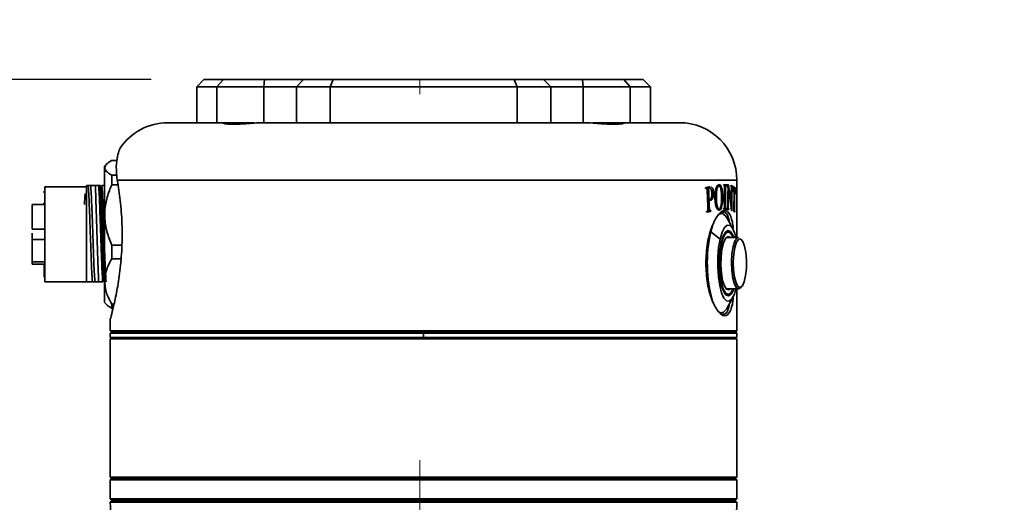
# Model space of a CAD drawing. Header units: millimetres. Extents: x 0 to 297, y 0 to 209.
# Tile 31 of 37: x 85 to 99, y 169 to 176. Entities that reach past the tile are written whole.
import ezdxf

# ---------------------------------------------------------------- set-up
doc = ezdxf.new("R2010")
doc.units = ezdxf.units.MM
doc.linetypes.add('CENTERX2', pattern=[20.32, 12.7, -2.54, 2.54, -2.54])
doc.layers.add('图层0', color=7, linetype='Continuous')
doc.styles.add('SLDTEXTSTYLE1', font='TXT', dxfattribs={"width": 0.7, "bigfont": 'bigfont'})
doc.styles.add('SLDTEXTSTYLE2', font='TXT', dxfattribs={"width": 0.7})
doc.dimstyles.new('SLDDIMSTYLE0', dxfattribs={"dimtxt": 4, "dimasz": 3, "dimexe": 0, "dimexo": 0.0625, "dimgap": 1, "dimtad": 2, "dimlfac": 10, "dimrnd": 1e-09, "dimzin": 12, "dimdsep": 46, "dimtxsty": 'SLDTEXTSTYLE2', "dimsah": 1, "dimcen": 0.09, "dimadec": 0, "dimazin": 3, "dimtfac": 1, "dimtofl": 0, "dimtmove": 0, "dimatfit": 3, "dimfxl": 0, "dimfrac": 2, "dimtolj": 1, "dimtzin": 12, "dimarcsym": 0})
doc.dimstyles.new('SLDDIMSTYLE8', dxfattribs={"dimtxt": 3.5, "dimasz": 3, "dimexe": 0, "dimexo": 0.0625, "dimgap": 0.875, "dimtad": 0, "dimtih": 1, "dimtoh": 1, "dimlfac": 3, "dimrnd": 1e-09, "dimzin": 12, "dimdsep": 46, "dimtxsty": 'SLDTEXTSTYLE2', "dimblk1": 'NONE', "dimblk2": 'NONE', "dimsah": 1, "dimcen": 0, "dimadec": 0, "dimazin": 3, "dimtfac": 1, "dimtmove": 0, "dimatfit": 3, "dimldrblk": 'NONE', "dimfxl": 0, "dimfrac": 2, "dimtolj": 1, "dimtzin": 12, "dimarcsym": 0})

# ---------------------------------------------------------------- blocks, each defined once
blk = doc.blocks.new('_D_7')
at = {"layer": '图层0'}
for p, q in [((78.472, 152.797), (78.472, 146.81)), ((78.472, 147.81), (59.231, 147.81)), ((78.472, 147.81), (90.472, 147.81))]:
    blk.add_line(p, q, dxfattribs=at)
for points in [[(78.472, 147.81), (81.472, 147.36), (81.472, 148.26)], [(90.472, 147.81), (87.472, 148.26), (87.472, 147.36)]]:
    blk.add_solid(points, dxfattribs=at)
at = {"layer": '图层0', "insert": (59.231, 152.966), "char_height": 4, "attachment_point": 1, "style": 'SLDTEXTSTYLE2'}
blk.add_mtext('120', dxfattribs=at)
blk = doc.blocks.new('_D_10')
at = {"layer": '图层0'}
for p, q in [((86.743, 175.172), (53.302, 175.172)), ((54.302, 175.172), (54.302, 156.772)), ((82.922, 156.772), (53.302, 156.772))]:
    blk.add_line(p, q, dxfattribs=at)
for points in [[(54.302, 175.172), (53.852, 172.172), (54.752, 172.172)], [(54.302, 156.772), (54.752, 159.772), (53.852, 159.772)]]:
    blk.add_solid(points, dxfattribs=at)
at = {"layer": '图层0', "insert": (49.146, 162.48), "char_height": 4, "attachment_point": 1, "rotation": 90, "style": 'SLDTEXTSTYLE2'}
blk.add_mtext('184', dxfattribs=at)
blk = doc.blocks.new('_D_11')
at = {"layer": '图层0'}
for p, q in [((86.743, 175.172), (43.722, 175.172)), ((44.722, 54.772), (44.722, 175.172)), ((84.684, 54.772), (43.722, 54.772))]:
    blk.add_line(p, q, dxfattribs=at)
for start, end in [(63.4349, 116.5651), (243.4349, 296.5651)]:
    blk.add_arc((42.395, 114.972), 5.205, start, end, dxfattribs=at)
for points in [[(44.722, 175.172), (44.272, 172.172), (45.172, 172.172)], [(44.722, 54.772), (45.172, 57.772), (44.272, 57.772)]]:
    blk.add_solid(points, dxfattribs=at)
at = {"layer": '图层0', "insert": (39.566, 110.317), "char_height": 4, "attachment_point": 1, "rotation": 90, "style": 'SLDTEXTSTYLE2'}
blk.add_mtext('1204', dxfattribs=at)
blk = doc.blocks.new('_D_23')
at = {"layer": '图层0'}
blk.add_line((235.955, 182.979), (261.78, 182.979), dxfattribs=at)
at = {"layer": '图层0', "char_height": 3.5, "attachment_point": 1}
for s, insert, style in [('贯穿', (253.565, 186.489), 'SLDTEXTSTYLE1'), ('%%c', (241.616, 186.489), 'SLDTEXTSTYLE2'), ('6-', (237.542, 186.489), 'SLDTEXTSTYLE2'), ('6.6', (245.486, 186.489), 'SLDTEXTSTYLE2'), ('圆周均布', (241.514, 182.416), 'SLDTEXTSTYLE1')]:
    blk.add_mtext(s, dxfattribs=dict(at, insert=insert, style=style))
blk = doc.blocks.new('_None')

msp = doc.modelspace()

# ---------------------------------------------------------------- linework, layer by layer
at = {"color": 7, "linetype": 'Continuous', "lineweight": 35}
for p, q in [((87.472453, 175.172078), (87.372453, 175.072078)), ((87.472453, 175.172078), (87.743482, 175.172078)), ((87.652369, 175.072078), (87.743482, 175.172078)), ((87.743482, 175.172078), (88.31582, 175.172078)), ((88.31582, 175.172078), (88.306468, 175.072078)), ((88.31582, 175.172078), (88.857082, 175.172078)), ((88.857082, 175.172078), (88.757521, 175.072078)), ((88.857082, 175.172078), (89.265544, 175.172078)), ((89.265544, 175.172078), (89.224334, 175.072078)), ((89.265544, 175.172078), (91.779362, 175.172078)), ((91.820573, 175.072078), (91.779362, 175.172078)), ((91.779362, 175.172078), (92.187824, 175.172078)), ((92.187824, 175.172078), (92.287386, 175.072078)), ((92.187824, 175.172078), (92.729087, 175.172078)), ((92.729087, 175.172078), (92.738438, 175.072078)), ((92.729087, 175.172078), (93.301424, 175.172078)), ((93.301424, 175.172078), (93.392538, 175.072078)), ((93.301424, 175.172078), (93.572453, 175.172078)), ((93.672453, 175.072078), (93.572453, 175.172078)), ((87.372453, 175.072078), (87.372453, 174.572078)), ((87.652369, 175.072078), (87.372453, 175.072078)), ((87.652369, 174.572078), (87.652369, 175.072078)), ((88.306468, 175.072078), (87.652369, 175.072078)), ((88.757521, 175.072078), (88.306468, 175.072078)), ((89.224334, 175.072078), (88.757521, 175.072078)), ((91.820573, 175.072078), (89.224334, 175.072078)), ((89.224334, 175.072078), (89.224334, 174.572078)), ((91.820573, 174.572078), (91.820573, 175.072078)), ((92.287386, 175.072078), (91.820573, 175.072078)), ((92.738438, 175.072078), (92.287386, 175.072078)), ((93.392538, 175.072078), (92.738438, 175.072078)), ((93.392538, 175.072078), (93.392538, 174.572078)), ((93.672453, 175.072078), (93.392538, 175.072078)), ((93.672453, 174.572078), (93.672453, 175.072078)), ((86.972453, 174.572078), (87.733826, 174.572078)), ((87.733826, 174.572078), (88.170798, 174.572078)), ((88.325624, 174.572078), (92.719282, 174.572078)), ((92.874108, 174.572078), (93.31108, 174.572078)), ((93.31108, 174.572078), (94.072453, 174.572078)), ((86.267198, 174.047708), (86.192453, 174.047708)), ((86.124898, 173.999522), (86.092453, 173.967078)), ((86.092453, 172.800331), (86.092453, 173.967078)), ((86.192453, 173.843398), (86.192453, 173.708331)), ((86.192453, 173.843398), (86.265236, 173.843398)), ((94.872453, 172.979578), (94.872453, 173.772078)), ((85.257453, 173.622078), (85.257453, 173.598705)), ((85.842453, 173.682078), (85.262453, 173.682078)), ((85.262453, 173.682078), (85.262453, 172.362078)), ((85.842453, 173.702078), (85.864659, 173.702078)), ((85.864659, 173.702078), (85.899189, 173.702078)), ((86.026216, 173.702078), (86.03763, 173.702078)), ((86.279573, 173.708331), (86.192453, 173.708331)), ((94.445327, 173.662016), (94.436776, 173.662016)), ((94.436787, 173.661759), (94.442481, 173.661759)), ((94.444213, 173.661977), (94.492768, 173.661977)), ((94.496666, 173.662391), (94.448141, 173.662391)), ((94.455259, 173.654093), (94.479282, 173.654093)), ((94.502959, 173.682015), (94.489853, 173.68188)), ((94.524166, 173.600764), (94.546995, 173.600764)), ((94.582499, 173.656505), (94.597427, 173.656505)), ((94.600373, 173.693392), (94.622075, 173.693392)), ((94.624083, 173.693459), (94.600431, 173.693459)), ((94.688931, 173.702553), (94.688926, 173.711842)), ((94.688926, 173.711393), (94.728466, 173.711393)), ((94.693603, 173.702178), (94.725325, 173.702178)), ((94.700967, 173.68988), (94.717363, 173.68988)), ((94.728471, 173.702103), (94.728466, 173.711393)), ((94.733644, 173.702415), (94.733755, 173.711705)), ((94.733703, 173.70732), (94.755942, 173.70732)), ((94.749226, 173.635692), (94.754406, 173.635692)), ((94.789797, 173.690599), (94.789883, 173.699889)), ((94.789831, 173.694343), (94.811354, 173.694343)), ((94.808615, 173.685694), (94.795508, 173.685694)), ((94.797861, 173.673976), (94.803797, 173.673976)), ((94.811279, 173.685053), (94.811354, 173.694343)), ((94.818004, 173.659912), (94.824235, 173.659912)), ((94.826229, 173.661196), (94.818035, 173.661196)), ((94.828804, 173.660149), (94.853517, 173.660149)), ((94.834692, 173.650854), (94.840836, 173.650854)), ((85.257453, 173.598705), (85.262453, 173.598705)), ((94.464437, 173.512675), (94.484987, 173.512675)), ((94.464505, 173.511023), (94.497169, 173.511023)), ((94.46503, 173.498327), (94.48555, 173.498327)), ((94.493258, 173.496846), (94.509265, 173.496846)), ((94.566309, 173.531682), (94.587072, 173.531682)), ((94.659616, 173.542891), (94.677178, 173.542891)), ((85.262453, 173.434578), (85.087453, 173.434578)), ((94.463376, 173.343735), (94.511858, 173.343735)), ((94.466725, 173.351509), (94.503593, 173.351509)), ((94.469101, 173.360035), (94.493989, 173.360035)), ((94.599622, 173.373779), (94.624686, 173.373779)), ((94.688667, 173.371703), (94.688684, 173.380992)), ((94.688683, 173.380918), (94.69213, 173.380918)), ((94.688683, 173.380617), (94.725102, 173.380617)), ((94.688683, 173.380542), (94.728251, 173.380542)), ((94.698595, 173.386703), (94.719146, 173.386703)), ((94.701359, 173.397469), (94.716374, 173.397469)), ((94.728236, 173.371253), (94.728251, 173.380542)), ((94.73447, 173.370623), (94.734581, 173.379912)), ((94.734515, 173.374366), (94.762612, 173.374366)), ((94.734522, 173.374925), (94.759903, 173.374925)), ((94.734574, 173.379308), (94.738471, 173.379308)), ((94.734575, 173.379375), (94.737519, 173.379375)), ((94.744037, 173.38688), (94.753279, 173.38688)), ((94.762512, 173.365077), (94.762612, 173.374366)), ((94.785398, 173.442431), (94.796781, 173.442431)), ((94.823487, 173.352361), (94.826223, 173.352361)), ((94.823493, 173.352713), (94.82529, 173.352713)), ((94.82622, 173.352852), (94.82529, 173.352713)), ((94.826739, 173.353852), (94.837871, 173.353852)), ((94.829416, 173.340468), (94.841347, 173.340468)), ((94.831127, 173.33921), (94.842741, 173.33921)), ((85.257453, 173.256517), (85.262453, 173.254563)), ((94.819029, 173.093006), (94.743136, 173.235173)), ((85.087453, 173.092078), (85.262453, 173.092078)), ((94.537129, 173.161053), (94.508314, 173.057386)), ((94.638658, 172.956445), (94.508314, 173.057386)), ((94.742392, 173.067078), (94.725855, 173.067078)), ((85.262453, 172.952078), (85.087453, 172.952078)), ((94.895036, 172.979578), (94.730718, 172.979578)), ((94.754066, 172.979578), (94.742392, 172.982078)), ((86.092453, 172.077078), (86.092453, 172.800331)), ((86.192453, 172.873191), (86.192453, 172.682701)), ((86.192453, 172.873191), (86.333828, 172.873191)), ((86.32092, 172.682701), (86.192453, 172.682701)), ((85.087453, 172.638656), (85.262453, 172.638656)), ((85.087453, 172.610411), (85.087453, 172.638656)), ((85.262453, 172.610411), (85.087453, 172.610411)), ((85.257453, 172.610411), (85.257453, 172.425722)), ((85.262453, 172.362078), (85.842453, 172.362078)), ((85.925829, 172.362078), (85.842453, 172.362078)), ((85.960359, 172.362078), (85.925829, 172.362078)), ((86.092453, 172.362078), (86.087385, 172.362078)), ((94.730718, 172.264578), (94.895036, 172.264578)), ((94.872453, 171.682078), (94.872453, 172.264578)), ((94.725855, 172.177078), (94.742392, 172.177078)), ((94.743136, 172.008983), (94.819029, 172.15115)), ((86.092453, 172.077078), (86.124898, 172.044634)), ((86.192453, 172.05187), (86.192453, 171.996448)), ((86.192453, 172.05187), (86.224797, 172.05187)), ((86.211968, 171.996448), (86.192453, 171.996448)), ((86.172453, 171.842262), (86.172453, 171.682078)), ((94.872453, 171.682078), (86.172453, 171.682078)), ((86.192453, 171.672078), (86.172453, 171.652078)), ((86.172453, 171.652078), (86.172453, 171.592078)), ((86.172453, 171.652078), (90.522453, 171.652078)), ((90.522453, 171.592078), (86.172453, 171.592078)), ((86.172453, 169.652078), (86.172453, 171.572078)), ((86.172453, 171.572078), (94.872453, 171.572078)), ((86.192453, 171.672078), (90.522453, 171.672078)), ((86.442453, 171.592078), (86.442453, 171.572078)), ((90.522453, 171.672078), (90.522453, 171.652078)), ((90.522453, 171.672078), (94.852453, 171.672078)), ((90.522453, 171.592078), (90.522453, 171.652078)), ((90.522453, 171.652078), (94.872453, 171.652078)), ((94.872453, 171.592078), (90.522453, 171.592078)), ((94.602453, 171.572078), (94.602453, 171.592078)), ((94.872453, 171.652078), (94.852453, 171.672078)), ((94.872453, 171.592078), (94.872453, 171.652078)), ((94.872453, 169.652078), (94.872453, 171.572078)), ((86.192453, 169.632078), (86.172453, 169.652078)), ((94.872453, 169.652078), (86.172453, 169.652078)), ((94.852453, 169.632078), (94.872453, 169.652078)), ((86.192453, 169.632078), (86.172453, 169.612078)), ((86.172453, 169.612078), (86.172453, 169.352078)), ((86.172728, 169.612078), (86.172453, 169.612078)), ((94.872453, 169.612078), (86.172728, 169.612078)), ((94.852453, 169.632078), (86.192453, 169.632078)), ((94.872453, 169.612078), (94.852453, 169.632078)), ((94.872453, 169.352078), (94.872453, 169.612078)), ((86.172453, 169.352078), (86.192453, 169.332078)), ((86.172453, 169.352078), (94.872453, 169.352078)), ((86.192383, 169.322078), (86.172672, 169.302158)), ((86.320887, 169.302158), (86.172672, 169.302158)), ((86.192383, 169.322078), (94.852523, 169.322078)), ((94.852453, 169.332078), (86.192453, 169.332078)), ((94.872235, 169.302158), (86.320887, 169.302158)), ((94.852453, 169.332078), (94.872453, 169.352078)), ((94.872235, 169.302158), (94.852523, 169.322078))]:
    msp.add_line(p, q, dxfattribs=at)
at = {"color": 8, "linetype": 'Continuous', "lineweight": 35}
for p, q in [((88.306468, 175.072078), (88.306468, 174.571455)), ((88.757521, 174.572078), (88.757521, 175.072078)), ((92.287386, 175.072078), (92.287386, 174.572078)), ((92.738438, 174.571451), (92.738438, 175.072078)), ((94.872453, 173.772078), (86.270273, 173.772078)), ((94.702614, 173.651349), (94.715683, 173.651349)), ((94.798479, 173.637566), (94.802505, 173.637566)), ((85.262453, 173.442807), (85.242453, 173.456949)), ((94.469109, 173.39927), (94.489524, 173.39927)), ((94.702446, 173.4316), (94.715521, 173.4316)), ((94.746892, 173.426252), (94.752123, 173.426252)), ((94.831076, 173.393325), (94.837524, 173.393325)), ((90.522453, 171.572078), (90.522453, 171.592078))]:
    msp.add_line(p, q, dxfattribs=at)
at = {"color": 7, "linetype": 'Continuous', "lineweight": 35, "flags": 128}
for points in [[(94.743136, 173.235173), (94.715741, 173.277008), (94.6708, 173.309951), (94.624991, 173.302918), (94.62159, 173.300772)], [(94.820315, 172.979578), (94.790392, 173.034182), (94.756834, 173.056725), (94.722886, 173.044055), (94.691296, 172.997199), (94.664625, 172.919953), (94.645033, 172.818575), (94.634107, 172.701278), (94.632732, 172.577565), (94.64102, 172.457457)], [(94.859854, 172.979578), (94.844169, 173.033294), (94.811692, 173.105823), (94.775148, 173.145385), (94.737026, 173.149285), (94.699926, 173.117256), (94.666374, 173.051482), (94.638658, 172.956445)], [(94.829585, 172.979578), (94.816473, 173.012362), (94.783554, 173.062446), (94.748079, 173.076855), (94.712921, 173.05442), (94.680931, 172.99696), (94.654698, 172.909129)], [(94.781983, 173.043261), (94.781661, 173.043656), (94.747333, 173.066717), (94.712604, 173.053756), (94.711633, 173.052858)], [(94.638658, 172.956445), (94.618667, 172.838621), (94.607762, 172.70604), (94.606687, 172.567737), (94.615515, 172.433138), (94.633645, 172.311414), (94.659841, 172.210862), (94.692317, 172.138333), (94.728862, 172.098771), (94.766983, 172.094871), (94.804084, 172.1269), (94.837635, 172.192674), (94.859854, 172.264578)], [(94.77829, 172.979578), (94.776268, 172.981455), (94.74447, 172.991067), (94.713409, 172.96456), (94.686127, 172.904528), (94.665293, 172.816849), (94.652947, 172.710104), (94.650298, 172.594742), (94.657604, 172.482056)], [(94.907973, 172.958806), (94.895337, 172.952521), (94.866788, 172.912325), (94.843383, 172.840675), (94.827659, 172.745338), (94.82132, 172.636643), (94.825052, 172.52637), (94.838452, 172.426468), (94.860066, 172.347764), (94.887554, 172.298786), (94.912706, 172.284625)], [(94.654698, 172.909129), (94.636348, 172.798043), (94.627368, 172.672701), (94.628486, 172.543258), (94.63961, 172.4202), (94.65984, 172.313498), (94.687536, 172.231794), (94.720456, 172.18171), (94.755931, 172.167301), (94.791088, 172.189736), (94.823079, 172.247196), (94.829585, 172.264578)], [(94.64102, 172.457457), (94.658299, 172.350687), (94.68317, 172.265903), (94.713618, 172.209974), (94.747175, 172.187431), (94.781124, 172.200101), (94.812713, 172.246957), (94.820315, 172.264578)], [(94.657604, 172.482056), (94.674151, 172.383076), (94.698319, 172.307492), (94.727742, 172.262701), (94.75954, 172.253089), (94.77829, 172.264578)], [(94.742392, 172.262078), (94.749723, 172.263062), (94.754066, 172.264578)], [(94.930688, 172.288797), (94.898928, 172.264857), (94.895036, 172.264578)], [(94.711633, 172.191298), (94.737451, 172.177439), (94.77218, 172.1904), (94.781976, 172.200887)], [(94.614012, 171.949003), (94.640957, 171.934205), (94.686766, 171.941238), (94.730779, 171.987839), (94.743136, 172.008983)]]:
    msp.add_lwpolyline(points, dxfattribs=at)
at = {"color": 8, "linetype": 'Continuous', "lineweight": 35, "flags": 128}
for points in [[(94.895036, 172.264578), (94.866746, 172.279628), (94.837629, 172.331508), (94.814734, 172.414876), (94.800541, 172.520698), (94.796587, 172.637506), (94.803302, 172.752642), (94.819958, 172.853629), (94.84475, 172.929525), (94.87499, 172.972103), (94.895036, 172.979578)], [(94.947918, 172.307442), (94.974255, 172.364138), (94.994089, 172.448786), (95.005274, 172.552213), (95.006595, 172.663211), (94.997911, 172.769751), (94.980162, 172.860289), (94.955271, 172.925013), (94.925937, 172.956909), (94.907973, 172.958806)], [(94.912706, 172.284625), (94.917935, 172.284841), (94.947918, 172.307442)]]:
    msp.add_lwpolyline(points, dxfattribs=at)
at = {"color": 7, "linetype": 'Continuous', "lineweight": 35}
for centre, radius, start, end in [((86.972453, 173.772078), 0.8, 90, 146.0575871), ((94.072453, 173.772078), 0.8, 0, 90), ((96.463975, 172.62649), 2.002568, 167.5744018, 195.4401908), ((86.472453, 171.692078), 0.02, 270, 330), ((94.572453, 171.692078), 0.02, 210, 270), ((88.672453, 169.335222), 2.5, 180.7577976, 203.1985905), ((86.502453, 169.312078), 0.02, 30, 90), ((94.542453, 169.312078), 0.02, 90, 150), ((92.372453, 169.335222), 2.5, 336.8014095, 359.2422024)]:
    msp.add_arc(centre, radius, start, end, dxfattribs=at)
at = {"color": 8, "linetype": 'Continuous', "lineweight": 35}
for centre, radius, start, end in [((96.685486, 172.621256), 2.23774, 172.4256072, 183.6284147), ((94.633419, 172.465075), 0.010761, 280.6403719, 314.9394763), ((92.46771, 171.683502), 0.011973, 186.8290686, 252.5826928)]:
    msp.add_arc(centre, radius, start, end, dxfattribs=at)
at = {"color": 7, "linetype": 'Continuous', "lineweight": 35}
for centre, major_axis, ratio, start_param, end_param in [((90.522453, 173.741853), (4.349987, 0.116759), 0.092734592, 5.829136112, 5.858145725), ((90.522453, 165.944638), (-1.209428, 45.056374), 0.092739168, 4.881997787, 4.882207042), ((90.522453, 173.730368), (4.349988, 0.113278), 0.090018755, 5.829490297, 5.832473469), ((90.522453, 166.450102), (-1.209419, 45.076587), 0.092697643, 4.864577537, 4.869513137), ((90.522453, 166.94585), (-1.209392, 45.133025), 0.092581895, 4.855925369, 4.859093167), ((90.522453, 173.711678), (4.35, -0.0037), 0.002966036, 0.258013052, 0.291516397), ((90.522453, 173.702225), (4.35, -0.007369), 0.005907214, 0.288752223, 0.29151992), ((90.522453, 175.390517), (1.199031, 1574.133226), 0.002656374, 4.711146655, 4.711286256), ((90.522453, 157.964179), (1.199031, 1574.133226), 0.002656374, 4.722217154, 4.722356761), ((90.522453, 173.702671), (4.35, -0.007369), 0.005907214, 0.258016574, 0.260835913), ((90.522453, 173.717087), (4.349999, -0.057072), 0.045651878, 0.232566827, 0.253800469), ((90.522453, 169.85718), (1.201453, 92.951298), 0.044978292, 4.751388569, 4.75393566), ((90.522453, 169.38792), (1.201457, 92.872993), 0.045016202, 4.756467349, 4.758724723), ((90.522453, 173.903264), (-2.203958, 5.665337), 0.661980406, 4.365852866, 4.414585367), ((90.522453, 173.985209), (-2.189357, 5.69899), 0.659570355, 4.371772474, 4.41694271), ((90.522453, 173.709397), (4.349999, -0.061909), 0.049501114, 0.193249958, 0.195958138), ((90.522453, 173.717006), (4.349999, -0.056282), 0.045022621, 0.16838489, 0.195733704), ((90.522453, 164.884293), (1.201467, 92.697384), 0.045101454, 4.805428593, 4.807553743), ((90.522453, 164.38926), (1.201454, 92.934318), 0.044986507, 4.809550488, 4.812649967), ((90.522453, 173.707494), (4.349999, -0.055777), 0.044620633, 0.168477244, 0.171262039), ((90.522453, 170.27849), (1.226205, 28.04449), 0.148820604, 4.837963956, 4.840787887), ((90.522453, 173.661321), (4.349985, -0.120466), 0.095621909, 0.160644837, 0.162832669), ((90.522453, 173.743011), (4.349982, -0.124787), 0.098981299, 0.096181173, 0.160200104), ((90.522453, 173.720722), (4.349983, -0.122902), 0.097516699, 0.134495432, 0.143908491), ((90.522453, 167.446625), (1.210871, 42.245497), 0.098899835, 4.856575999, 4.862736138), ((90.522453, 166.978227), (1.210871, 42.245497), 0.098899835, 4.867665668, 4.873836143), ((90.522453, 173.721759), (4.349982, -0.124966), 0.099120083, 0.112435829, 0.123487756), ((90.522453, 159.07903), (1.2024, 78.88426), 0.052995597, 4.89808403, 4.89910773), ((90.522453, 166.955012), (-1.209423, 45.067581), 0.092716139, 4.853383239, 4.855604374), ((90.522453, 173.661076), (4.349984, -0.121525), 0.096446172, 0.097059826, 0.099286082), ((90.522453, 173.405911), (4.349988, 0.113278), 0.090018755, 5.836718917, 5.839698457), ((90.522453, 165.94417), (-1.209428, 45.056374), 0.092739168, 4.874560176, 4.874769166), ((90.522453, 173.39829), (4.349987, 0.116298), 0.092375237, 5.836802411, 5.870675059), ((90.522453, 173.407545), (4.349987, 0.116038), 0.09217237, 5.867444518, 5.870478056), ((90.522453, 167.467673), (-1.209428, 45.056374), 0.092739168, 4.840687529, 4.840895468), ((90.522453, 173.371535), (4.35, -0.0037), 0.002966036, 0.25822027, 0.291723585), ((90.522453, 173.380659), (4.35, -0.007369), 0.005907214, 0.288950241, 0.291717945), ((90.522453, 173.381105), (4.35, -0.007369), 0.005907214, 0.258214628, 0.261033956), ((90.522453, 173.376065), (4.349999, -0.056282), 0.045022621, 0.225886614, 0.253126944), ((90.522453, 173.385218), (4.349999, -0.054654), 0.043725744, 0.250273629, 0.252991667), ((90.522453, 173.385277), (4.349999, -0.055777), 0.044620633, 0.22577399, 0.22854581), ((90.522453, 173.370463), (4.349999, -0.056021), 0.044815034, 0.183249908, 0.185343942), ((90.522453, 168.017174), (1.211334, 41.451052), 0.100792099, 4.844216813, 4.844440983), ((90.522453, 173.402384), (4.349982, -0.124871), 0.09904663, 0.120014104, 0.153213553), ((90.522453, 173.411928), (4.349982, -0.125377), 0.099439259, 0.150254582, 0.153012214), ((90.522453, 173.415038), (4.349979, -0.130745), 0.103600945, 0.120059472, 0.122775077), ((90.522453, 166.640881), (1.211334, 41.451052), 0.100792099, 4.877416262, 4.877641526)]:
    msp.add_ellipse(centre, major_axis=major_axis, ratio=ratio, start_param=start_param, end_param=end_param, dxfattribs=at)
for points, knots in [([(88.325624, 174.572078), (88.284839, 174.571129), (88.203398, 174.569234), (88.083227, 174.559699), (87.972573, 174.552012), (87.876983, 174.548855), (87.800813, 174.552049), (87.751908, 174.559371), (87.728815, 174.566926), (87.730455, 174.568295), (87.730588, 174.568406)], [0, 0, 0, 0, 0.142203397, 0.283958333, 0.424707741, 0.564810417, 0.705482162, 0.846314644, 0.987498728, 1, 1, 1, 1]), ([(93.314405, 174.568438), (93.314532, 174.568333), (93.316188, 174.56697), (93.293205, 174.559413), (93.244405, 174.552083), (93.168398, 174.548855), (93.072889, 174.551978), (92.962257, 174.559655), (92.841966, 174.569205), (92.760376, 174.571116), (92.719282, 174.572078)], [0, 0, 0, 0, 0.011825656, 0.153525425, 0.294220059, 0.434268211, 0.574885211, 0.715662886, 0.856792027, 1, 1, 1, 1]), ([(86.308746, 174.218638), (86.306245, 174.212955), (86.301218, 174.201531), (86.272694, 174.109616), (86.249609, 173.969983), (86.26335, 173.838385), (86.270273, 173.772078)], [0, 0, 0, 0, 0.246976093, 0.496477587, 0.746293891, 1, 1, 1, 1]), ([(86.192453, 173.843398), (86.182167, 173.849461), (86.147557, 173.86986), (86.105283, 173.906672), (86.090784, 173.953755), (86.120183, 174.00098), (86.164025, 174.03161), (86.191281, 174.047045), (86.192453, 174.047708)], [0, 0, 0, 0, 0.09311005, 0.31327018, 0.541034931, 0.761598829, 0.989750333, 1, 1, 1, 1]), ([(86.270273, 173.772078), (86.285079, 173.68109), (86.314675, 173.499198), (86.339716, 173.170249), (86.338064, 172.832423), (86.309825, 172.509663), (86.265088, 172.2306), (86.216905, 172.011007), (86.183419, 171.881487), (86.168252, 171.826517), (86.172486, 171.842201), (86.172503, 171.842262)], [0, 0, 0, 0, 0.124759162, 0.249402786, 0.374081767, 0.498898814, 0.623924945, 0.749076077, 0.874167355, 0.999506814, 1, 1, 1, 1]), ([(85.842453, 173.702078), (85.842453, 173.678376), (85.842453, 173.629702), (85.842453, 173.47523), (85.842453, 173.278006), (85.842453, 173.057659), (85.842453, 172.833831), (85.842453, 172.626062), (85.842453, 172.455174), (85.842453, 172.392566), (85.842453, 172.362078)], [0, 0, 0, 0, 0.121738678, 0.25, 0.378261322, 0.5, 0.621738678, 0.75, 0.878261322, 1, 1, 1, 1]), ([(85.964448, 173.702078), (85.958438, 173.702078), (85.942035, 173.702078), (85.918578, 173.702078), (85.905659, 173.702078), (85.899189, 173.702078)], [0, 0, 0, 0, 0.224004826, 0.611319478, 1, 1, 1, 1]), ([(86.010127, 173.702078), (86.004366, 173.702078), (85.995711, 173.702078), (85.978929, 173.702078), (85.969275, 173.702078), (85.964446, 173.702078)], [0, 0, 0, 0, 0.498683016, 0.749215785, 1, 1, 1, 1]), ([(85.964446, 173.702077), (85.966422, 173.663144), (85.970373, 173.585279), (85.9763, 173.422784), (85.982226, 173.238699), (85.988153, 173.040578), (85.99408, 172.841325), (86.000006, 172.653884), (86.005933, 172.486134), (86.009884, 172.403432), (86.01186, 172.36208)], [0, 0, 0, 0, 0.124999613, 0.249997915, 0.374996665, 0.499998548, 0.625001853, 0.750002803, 0.875001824, 1, 1, 1, 1]), ([(86.010126, 173.702078), (86.012585, 173.674742), (86.017504, 173.62007), (86.024882, 173.464148), (86.03226, 173.270944), (86.039637, 173.053009), (86.047015, 172.832153), (86.054393, 172.630406), (86.061771, 172.461302), (86.066689, 172.395153), (86.069149, 172.362079)], [0, 0, 0, 0, 0.125000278, 0.250000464, 0.375000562, 0.500000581, 0.625000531, 0.750000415, 0.875000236, 1, 1, 1, 1]), ([(86.010126, 173.702078), (86.011631, 173.702078), (86.013653, 173.702078), (86.019494, 173.702078), (86.02303, 173.702078), (86.024873, 173.702078), (86.025776, 173.702078), (86.026216, 173.702078)], [0, 0, 0, 0, 0.64125536, 0.862111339, 0.937367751, 0.969463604, 1, 1, 1, 1]), ([(86.115231, 172.362078), (86.112772, 172.395152), (86.107853, 172.461301), (86.100476, 172.630406), (86.093098, 172.832154), (86.08572, 173.05301), (86.078343, 173.270946), (86.070965, 173.464149), (86.063587, 173.62007), (86.058669, 173.674742), (86.056209, 173.702077)], [0, 0, 0, 0, 0.124999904, 0.24999983, 0.374999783, 0.499999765, 0.624999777, 0.749999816, 0.874999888, 1, 1, 1, 1]), ([(86.092453, 173.702078), (86.086514, 173.702078), (86.072555, 173.702078), (86.062174, 173.702078), (86.05621, 173.702078)], [0, 0, 0, 0, 0.4254306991, 1, 1, 1, 1]), ([(86.192453, 172.873191), (86.168493, 172.934578), (86.119842, 173.059218), (86.091139, 173.253565), (86.105002, 173.447006), (86.146148, 173.596477), (86.181585, 173.682078), (86.192453, 173.708331)], [0, 0, 0, 0, 0.228367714, 0.463680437, 0.678494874, 0.901395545, 1, 1, 1, 1]), ([(94.442481, 173.661759), (94.443655, 173.66191), (94.446821, 173.662318), (94.451611, 173.660545), (94.454421, 173.655645), (94.455631, 173.653535)], [0, 0, 0, 0, 0.251230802, 0.677578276, 1, 1, 1, 1]), ([(94.455631, 173.653535), (94.45633, 173.651176), (94.458067, 173.645311), (94.45932, 173.631645), (94.459882, 173.620902), (94.460225, 173.614345)], [0, 0, 0, 0, 0.207774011, 0.516464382, 1, 1, 1, 1]), ([(94.477497, 173.672447), (94.478776, 173.671488), (94.481383, 173.669535), (94.483316, 173.664802), (94.484301, 173.662391)], [0, 0, 0, 0, 0.4906836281, 1, 1, 1, 1]), ([(94.479282, 173.654093), (94.481493, 173.655785), (94.484817, 173.65833), (94.489324, 173.660905), (94.491618, 173.661619), (94.492768, 173.661977)], [0, 0, 0, 0, 0.497511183, 0.748158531, 1, 1, 1, 1]), ([(94.492768, 173.661977), (94.496821, 173.662002), (94.503766, 173.662044), (94.512723, 173.651813), (94.519373, 173.634688), (94.523614, 173.613191), (94.524585, 173.596924), (94.524991, 173.590127)], [0, 0, 0, 0, 0.244181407, 0.418425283, 0.593333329, 0.830085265, 1, 1, 1, 1]), ([(94.509265, 173.496846), (94.516377, 173.499878), (94.527447, 173.504598), (94.539164, 173.52854), (94.545358, 173.554075), (94.547454, 173.579567), (94.547118, 173.5951), (94.546995, 173.600764)], [0, 0, 0, 0, 0.335033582, 0.521454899, 0.708081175, 0.893548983, 1, 1, 1, 1]), ([(94.546995, 173.600764), (94.546312, 173.610658), (94.544939, 173.630525), (94.537365, 173.656038), (94.52673, 173.675418), (94.517768, 173.679893), (94.513306, 173.682121)], [0, 0, 0, 0, 0.231926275, 0.465691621, 0.733952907, 1, 1, 1, 1]), ([(94.584342, 173.662818), (94.58138, 173.65353), (94.574039, 173.63051), (94.566774, 173.583775), (94.566389, 173.546837), (94.566195, 173.528299)], [0, 0, 0, 0, 0.25202867, 0.624613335, 1, 1, 1, 1]), ([(94.623428, 173.711926), (94.619902, 173.710992), (94.610226, 173.708429), (94.596247, 173.692384), (94.587835, 173.671491), (94.584342, 173.662818)], [0, 0, 0, 0, 0.251150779, 0.689119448, 1, 1, 1, 1]), ([(94.587072, 173.531682), (94.587012, 173.542623), (94.586893, 173.564517), (94.588586, 173.605088), (94.592547, 173.636709), (94.596898, 173.654358), (94.597427, 173.656505)], [0, 0, 0, 0, 0.251544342, 0.503351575, 0.93958123, 1, 1, 1, 1]), ([(94.597427, 173.656505), (94.598967, 173.661745), (94.602773, 173.674693), (94.611312, 173.689523), (94.618387, 173.692066), (94.622075, 173.693392)], [0, 0, 0, 0, 0.24551147, 0.606647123, 1, 1, 1, 1]), ([(94.622075, 173.693392), (94.626851, 173.692708), (94.634949, 173.691548), (94.643189, 173.676373), (94.646397, 173.665847), (94.647431, 173.662456)], [0, 0, 0, 0, 0.493418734, 0.8367684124, 1, 1, 1, 1]), ([(94.677178, 173.542891), (94.676361, 173.565161), (94.674852, 173.606294), (94.664798, 173.657681), (94.651735, 173.692943), (94.637162, 173.711041), (94.627479, 173.711665), (94.623428, 173.711926)], [0, 0, 0, 0, 0.2496940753, 0.4611939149, 0.6719678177, 0.8627542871, 1, 1, 1, 1]), ([(94.647431, 173.662456), (94.650757, 173.645783), (94.656281, 173.618091), (94.659037, 173.5728), (94.659593, 173.546824), (94.659874, 173.533707)], [0, 0, 0, 0, 0.428258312, 0.711296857, 1, 1, 1, 1]), ([(94.692375, 173.702479), (94.692948, 173.702389), (94.694096, 173.70221), (94.696336, 173.700648), (94.69787, 173.69809), (94.698887, 173.696391)], [0, 0, 0, 0, 0.251194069, 0.502953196, 1, 1, 1, 1]), ([(94.698887, 173.696391), (94.699186, 173.695707), (94.699785, 173.694337), (94.700767, 173.691447), (94.701379, 173.688314), (94.701669, 173.686066), (94.701725, 173.685627)], [0, 0, 0, 0, 0.252728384, 0.50608591, 0.903729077, 1, 1, 1, 1]), ([(94.701725, 173.685627), (94.701937, 173.682835), (94.702359, 173.677254), (94.702557, 173.665763), (94.702592, 173.657189), (94.702614, 173.651496)], [0, 0, 0, 0, 0.251685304, 0.503109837, 1, 1, 1, 1]), ([(94.715683, 173.651349), (94.715688, 173.654671), (94.715698, 173.661319), (94.715959, 173.672436), (94.716235, 173.682501), (94.717104, 173.688187), (94.717363, 173.68988)], [0, 0, 0, 0, 0.2519883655, 0.5042068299, 0.8523374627, 1, 1, 1, 1]), ([(94.717363, 173.68988), (94.718175, 173.692871), (94.719735, 173.698611), (94.722676, 173.701769), (94.724501, 173.702051), (94.725325, 173.702178)], [0, 0, 0, 0, 0.373896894, 0.717544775, 1, 1, 1, 1]), ([(94.733644, 173.702415), (94.734109, 173.702293), (94.735041, 173.702049), (94.736885, 173.701337), (94.738218, 173.699954), (94.739105, 173.699034)], [0, 0, 0, 0, 0.250797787, 0.501659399, 1, 1, 1, 1]), ([(94.739105, 173.699034), (94.740215, 173.697263), (94.742444, 173.693705), (94.746209, 173.682598), (94.748224, 173.671275), (94.749538, 173.663895)], [0, 0, 0, 0, 0.256625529, 0.515415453, 1, 1, 1, 1]), ([(94.792067, 173.689995), (94.792583, 173.689791), (94.79399, 173.689233), (94.796009, 173.686133), (94.797078, 173.680458), (94.797519, 173.678114)], [0, 0, 0, 0, 0.253572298, 0.691767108, 1, 1, 1, 1]), ([(94.797519, 173.678114), (94.797762, 173.675556), (94.798355, 173.6693), (94.798547, 173.655606), (94.79851, 173.645032), (94.798488, 173.638566)], [0, 0, 0, 0, 0.211860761, 0.518077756, 1, 1, 1, 1]), ([(94.802505, 173.637566), (94.802537, 173.640709), (94.802601, 173.646997), (94.802826, 173.657841), (94.80309, 173.66733), (94.803658, 173.672668), (94.803797, 173.673976)], [0, 0, 0, 0, 0.2517013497, 0.5035165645, 0.8783090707, 1, 1, 1, 1]), ([(94.803797, 173.673976), (94.804279, 173.676734), (94.805197, 173.681981), (94.807182, 173.685549), (94.808505, 173.68559), (94.809238, 173.685612)], [0, 0, 0, 0, 0.3308147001, 0.6294141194, 1, 1, 1, 1]), ([(94.818272, 173.60894), (94.818647, 173.618701), (94.819231, 173.633871), (94.821314, 173.650309), (94.822966, 173.657378), (94.823993, 173.659429), (94.824235, 173.659912)], [0, 0, 0, 0, 0.438314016, 0.681147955, 0.924931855, 1, 1, 1, 1]), ([(94.824235, 173.659912), (94.824652, 173.660368), (94.825696, 173.661509), (94.827368, 173.661112), (94.828581, 173.660322), (94.82919, 173.659925)], [0, 0, 0, 0, 0.24877853, 0.622845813, 1, 1, 1, 1]), ([(94.846358, 173.645959), (94.847293, 173.644675), (94.848792, 173.642614), (94.850482, 173.632342), (94.851315, 173.621895), (94.851636, 173.614708), (94.851744, 173.612292)], [0, 0, 0, 0, 0.3977687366, 0.6380585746, 0.8783011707, 1, 1, 1, 1]), ([(94.851744, 173.612292), (94.851825, 173.609825), (94.851986, 173.60489), (94.852114, 173.594598), (94.852152, 173.58687), (94.852176, 173.581735)], [0, 0, 0, 0, 0.25111672, 0.502354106, 1, 1, 1, 1]), ([(85.823854, 173.590733), (85.822773, 173.577398), (85.820262, 173.546439), (85.817582, 173.4876), (85.815984, 173.439645), (85.815815, 173.434578)], [0, 0, 0, 0, 0.403592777, 0.936982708, 1, 1, 1, 1]), ([(94.480112, 173.511023), (94.478828, 173.509045), (94.473093, 173.500209), (94.466156, 173.498316), (94.460773, 173.496846)], [0, 0, 0, 0, 0.223903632, 1, 1, 1, 1]), ([(94.502121, 173.511516), (94.499295, 173.511263), (94.495045, 173.510882), (94.489315, 173.511684), (94.486431, 173.512345), (94.484987, 173.512675)], [0, 0, 0, 0, 0.4979563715, 0.7488145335, 1, 1, 1, 1]), ([(94.48555, 173.498327), (94.489519, 173.497375), (94.495485, 173.495944), (94.503384, 173.495763), (94.507302, 173.496485), (94.509265, 173.496846)], [0, 0, 0, 0, 0.497770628, 0.748375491, 1, 1, 1, 1]), ([(94.524991, 173.590127), (94.525047, 173.579568), (94.525146, 173.56114), (94.520465, 173.537338), (94.51428, 173.521564), (94.507698, 173.513529), (94.503629, 173.51206), (94.502121, 173.511516)], [0, 0, 0, 0, 0.288440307, 0.50337511, 0.717779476, 0.895463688, 1, 1, 1, 1]), ([(94.566195, 173.528299), (94.567591, 173.50041), (94.569939, 173.453466), (94.584611, 173.399701), (94.60104, 173.366935), (94.616157, 173.355703), (94.624627, 173.355983), (94.62701, 173.356062)], [0, 0, 0, 0, 0.304142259, 0.511939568, 0.71959443, 0.921120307, 1, 1, 1, 1]), ([(94.601527, 173.404977), (94.597553, 173.422598), (94.591267, 173.450475), (94.588027, 173.495165), (94.587392, 173.519431), (94.587072, 173.531682)], [0, 0, 0, 0, 0.459716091, 0.727244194, 1, 1, 1, 1]), ([(94.659874, 173.533707), (94.659876, 173.508312), (94.65988, 173.469803), (94.654025, 173.421115), (94.645801, 173.392285), (94.635965, 173.376755), (94.629304, 173.374694), (94.62659, 173.373854)], [0, 0, 0, 0, 0.352107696, 0.533945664, 0.717071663, 0.884753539, 1, 1, 1, 1]), ([(94.62701, 173.356062), (94.633205, 173.358535), (94.64564, 173.3635), (94.66037, 173.395862), (94.671341, 173.440373), (94.677004, 173.491714), (94.677125, 173.527484), (94.677178, 173.542891)], [0, 0, 0, 0, 0.207032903, 0.415621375, 0.608632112, 0.831423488, 1, 1, 1, 1]), ([(94.44093, 172.622078), (94.445907, 172.717975), (94.455876, 172.910041), (94.527668, 173.153053), (94.617591, 173.314922), (94.7076, 173.373595), (94.775859, 173.310813), (94.810967, 173.210979), (94.819007, 173.12187), (94.819811, 173.112962)], [0, 0, 0, 0, 0.163089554, 0.326641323, 0.490408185, 0.654280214, 0.818140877, 0.981819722, 1, 1, 1, 1]), ([(94.468655, 173.357216), (94.46779, 173.354199), (94.466055, 173.34815), (94.461485, 173.342216), (94.457978, 173.340931), (94.456003, 173.340207)], [0, 0, 0, 0, 0.3029487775, 0.6074513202, 1, 1, 1, 1]), ([(94.4693, 173.394606), (94.469425, 173.391451), (94.469676, 173.38514), (94.469786, 173.373903), (94.469853, 173.364204), (94.468858, 173.358399), (94.468655, 173.357216)], [0, 0, 0, 0, 0.251568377, 0.503266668, 0.898706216, 1, 1, 1, 1]), ([(94.493989, 173.360035), (94.493314, 173.362379), (94.49166, 173.368123), (94.490389, 173.381785), (94.489855, 173.39257), (94.489524, 173.39927)], [0, 0, 0, 0, 0.207040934, 0.507368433, 1, 1, 1, 1]), ([(94.506216, 173.351768), (94.505132, 173.351615), (94.502252, 173.351207), (94.49779, 173.352985), (94.495152, 173.357877), (94.493989, 173.360035)], [0, 0, 0, 0, 0.252277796, 0.670245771, 1, 1, 1, 1]), ([(94.62659, 173.373854), (94.622838, 173.37433), (94.615298, 173.375287), (94.606677, 173.389326), (94.602759, 173.401233), (94.601527, 173.404977)], [0, 0, 0, 0, 0.40440553, 0.812727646, 1, 1, 1, 1]), ([(94.771561, 173.181926), (94.763578, 173.21692), (94.742826, 173.307882), (94.688835, 173.351587), (94.639799, 173.31064), (94.61941, 173.293615)], [0, 0, 0, 0, 0.267543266, 0.695440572, 1, 1, 1, 1]), ([(94.700751, 173.39314), (94.699924, 173.390181), (94.698334, 173.384498), (94.695152, 173.38139), (94.693103, 173.38107), (94.69213, 173.380918)], [0, 0, 0, 0, 0.363340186, 0.697559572, 1, 1, 1, 1]), ([(94.702446, 173.431747), (94.702438, 173.428428), (94.70242, 173.421788), (94.702192, 173.410517), (94.701875, 173.400477), (94.700995, 173.394731), (94.700751, 173.39314)], [0, 0, 0, 0, 0.251832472, 0.503789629, 0.862679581, 1, 1, 1, 1]), ([(94.716374, 173.397469), (94.716172, 173.400277), (94.715769, 173.405872), (94.715573, 173.417361), (94.715542, 173.425919), (94.715521, 173.4316)], [0, 0, 0, 0, 0.253006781, 0.504220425, 1, 1, 1, 1]), ([(94.719146, 173.386703), (94.718854, 173.38736), (94.718269, 173.388677), (94.717294, 173.391815), (94.716686, 173.394952), (94.716404, 173.397229), (94.716374, 173.397469)], [0, 0, 0, 0, 0.252830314, 0.506491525, 0.947869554, 1, 1, 1, 1]), ([(94.725102, 173.380617), (94.724586, 173.380712), (94.723551, 173.380901), (94.721499, 173.382312), (94.720085, 173.384952), (94.719146, 173.386703)], [0, 0, 0, 0, 0.2512976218, 0.5031945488, 1, 1, 1, 1]), ([(94.745178, 173.390916), (94.744535, 173.38822), (94.743323, 173.383137), (94.740568, 173.379442), (94.738634, 173.379399), (94.737519, 173.379375)], [0, 0, 0, 0, 0.32339112, 0.609692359, 1, 1, 1, 1]), ([(94.746909, 173.427326), (94.746867, 173.424182), (94.746782, 173.417894), (94.74648, 173.407037), (94.746131, 173.397549), (94.745364, 173.392211), (94.745178, 173.390916)], [0, 0, 0, 0, 0.251762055, 0.503637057, 0.879539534, 1, 1, 1, 1]), ([(94.753279, 173.38688), (94.752982, 173.389532), (94.752231, 173.396255), (94.75203, 173.40987), (94.752089, 173.420293), (94.752123, 173.426252)], [0, 0, 0, 0, 0.218258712, 0.553149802, 1, 1, 1, 1]), ([(94.759903, 173.374925), (94.759291, 173.375161), (94.757601, 173.375812), (94.755137, 173.378934), (94.753808, 173.384614), (94.753279, 173.38688)], [0, 0, 0, 0, 0.254184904, 0.702478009, 1, 1, 1, 1]), ([(94.829864, 173.362563), (94.829517, 173.360204), (94.828821, 173.355483), (94.82787, 173.353846), (94.827394, 173.353027)], [0, 0, 0, 0, 0.49967817, 1, 1, 1, 1]), ([(94.831158, 173.398281), (94.831112, 173.395172), (94.831021, 173.388954), (94.830745, 173.378198), (94.83047, 173.36884), (94.829978, 173.363741), (94.829864, 173.362563)], [0, 0, 0, 0, 0.2512769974, 0.5026092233, 0.8850747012, 1, 1, 1, 1]), ([(94.837871, 173.353852), (94.837708, 173.357062), (94.837386, 173.363431), (94.837369, 173.37695), (94.837462, 173.386814), (94.837524, 173.393325)], [0, 0, 0, 0, 0.256801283, 0.509464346, 1, 1, 1, 1]), ([(94.841347, 173.340468), (94.841027, 173.340821), (94.840145, 173.341795), (94.838846, 173.345479), (94.838154, 173.35142), (94.837871, 173.353852)], [0, 0, 0, 0, 0.251836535, 0.693603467, 1, 1, 1, 1]), ([(85.087453, 172.952078), (85.087453, 172.952666), (85.087453, 172.953843), (85.087453, 172.963103), (85.087453, 172.976995), (85.087453, 172.994939), (85.087453, 173.014989), (85.087453, 173.029578), (85.087453, 173.036295), (85.087453, 173.036574)], [0, 0, 0, 0, 0.165468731, 0.330937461, 0.496406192, 0.661874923, 0.827343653, 0.992812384, 1, 1, 1, 1]), ([(86.192453, 172.05187), (86.168493, 172.098239), (86.119842, 172.192388), (86.091139, 172.339189), (86.105002, 172.485307), (86.146148, 172.598211), (86.181585, 172.66287), (86.192453, 172.682701)], [0, 0, 0, 0, 0.228367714, 0.463680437, 0.678494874, 0.901395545, 1, 1, 1, 1]), ([(94.822848, 172.163052), (94.82114, 172.143078), (94.812484, 172.041869), (94.77607, 171.932217), (94.707361, 171.870771), (94.617345, 171.929472), (94.527471, 172.091648), (94.455844, 172.334468), (94.445898, 172.526265), (94.44093, 172.622078)], [0, 0, 0, 0, 0.039387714, 0.199579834, 0.360137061, 0.520658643, 0.680830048, 0.840557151, 1, 1, 1, 1]), ([(85.960359, 172.362078), (85.967137, 172.362078), (85.97732, 172.362078), (85.996029, 172.362078), (86.006587, 172.362078), (86.011869, 172.362078)], [0, 0, 0, 0, 0.49876379, 0.749267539, 1, 1, 1, 1]), ([(86.011859, 172.362078), (86.017614, 172.362078), (86.029124, 172.362078), (86.049055, 172.362078), (86.061341, 172.362078), (86.069149, 172.362078)], [0, 0, 0, 0, 0.267089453, 0.53418338, 1, 1, 1, 1]), ([(86.125052, 172.044788), (86.125199, 172.044538), (86.134675, 172.028448), (86.164119, 172.01255), (86.191285, 171.997112), (86.192453, 171.996448)], [0, 0, 0, 0, 0.014868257, 0.95764588, 1, 1, 1, 1]), ([(94.619467, 171.95059), (94.639776, 171.933573), (94.688776, 171.892514), (94.742777, 171.936152), (94.763566, 172.027206), (94.771564, 172.062236)], [0, 0, 0, 0, 0.303379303, 0.731991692, 1, 1, 1, 1])]:
    msp.add_open_spline(points, degree=3, knots=knots, dxfattribs=at)
for points in [[(85.864659, 173.702078), (85.867207, 173.677572), (85.872305, 173.628561), (85.879951, 173.474833), (85.887597, 173.279997), (85.895244, 173.057691), (85.90289, 172.831773), (85.910536, 172.626407), (85.918182, 172.45649), (85.92328, 172.393549), (85.925829, 172.362078)], [(85.960359, 172.362078), (85.95781, 172.393549), (85.952712, 172.45649), (85.945066, 172.626407), (85.93742, 172.831773), (85.929774, 173.057691), (85.922127, 173.279997), (85.914481, 173.474833), (85.906835, 173.628561), (85.901737, 173.677572), (85.899189, 173.702078)], [(86.026215, 173.702078), (86.028764, 173.677572), (86.033862, 173.628561), (86.041508, 173.474833), (86.049154, 173.279998), (86.0568, 173.057691), (86.064447, 172.831773), (86.072093, 172.626407), (86.079739, 172.456489), (86.084837, 172.393548), (86.087385, 172.362078)], [(85.087453, 173.434578), (85.087453, 173.428946), (85.087453, 173.417683), (85.087453, 173.348401), (85.087453, 173.31376)], [(85.087453, 173.31376), (85.087453, 173.281261), (85.087453, 173.216263), (85.087453, 173.133473), (85.087453, 173.092078)], [(85.087453, 172.952078), (85.087453, 172.917856), (85.087453, 172.849412), (85.087453, 172.759632), (85.087453, 172.684805), (85.087453, 172.654039), (85.087453, 172.638656)]]:
    msp.add_open_spline(points, degree=3, dxfattribs=at)
at = {"color": 8, "linetype": 'Continuous', "lineweight": 35}
msp.add_open_spline([(86.092453, 172.450914), (86.092021, 172.45675), (86.089039, 172.496968), (86.083509, 172.62911), (86.075862, 172.831049), (86.068216, 173.057886), (86.060569, 173.279946), (86.052923, 173.474848), (86.045276, 173.628558), (86.040178, 173.677571), (86.03763, 173.702078)], degree=3, knots=[0, 0, 0, 0, 0.02367202, 0.163147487, 0.302622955, 0.442098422, 0.581573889, 0.721049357, 0.860524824, 1, 1, 1, 1], dxfattribs=at)
at = {"layer": '图层0', "linetype": 'CENTERX2', "lineweight": 18, "ltscale": 2}
msp.add_line((90.472454, 53.047241), (90.472454, 175.157055), dxfattribs=at)

# ---------------------------------------------------------------- dimensions: what is measured, and where the dimension line sits
at = {"layer": '图层0'}
dim = msp.add_diameter_dim_2p(p1=(1.460603, 1.090802), p2=(0, 0), text='6-<> 贯穿\\P圆周均布', dimstyle='SLDDIMSTYLE8', dxfattribs=at)
dim.commit()
dim.dimension.update_dxf_attribs({"geometry": '_D_23', "text_midpoint": (249.661422, 182.477751), "dimtype": 163})
dim = msp.add_linear_dim(base=(44.722454, 175.172078), p1=(85.684057, 54.772078), p2=(87.743482, 175.172078), angle=90, text='(<>)', dimstyle='SLDDIMSTYLE0', dxfattribs=at)
dim.commit()
dim.dimension.update_dxf_attribs({"geometry": '_D_11', "text_midpoint": (44.722454, 114.972078), "dimtype": 160})
dim = msp.add_linear_dim(base=(54.302107, 156.772078), p1=(87.743482, 175.172078), p2=(83.922454, 156.772078), angle=90, dimstyle='SLDDIMSTYLE0', dxfattribs=at)
dim.commit()
dim.dimension.update_dxf_attribs({"geometry": '_D_10', "text_midpoint": (54.302107, 165.972078), "dimtype": 160})
dim = msp.add_linear_dim(base=(90.472454, 147.809675), p1=(78.472454, 153.797078), p2=(90.472454, 175.157055), dimstyle='SLDDIMSTYLE0', dxfattribs=at)
dim.commit()
dim.dimension.update_dxf_attribs({"geometry": '_D_7', "text_midpoint": (62.722454, 147.809675), "dimtype": 160})

doc.saveas('drawing.dxf')
